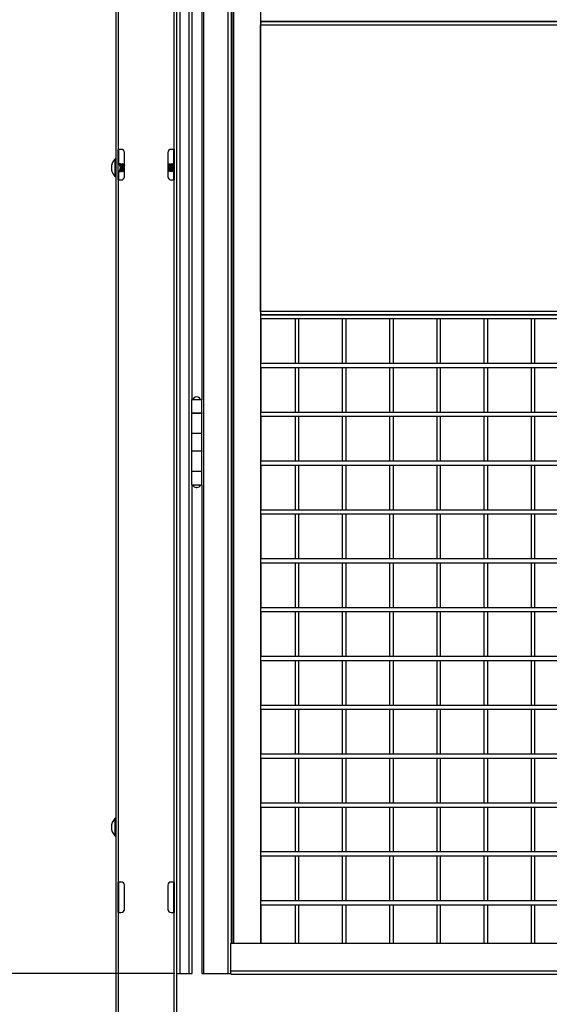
# Model space of a CAD drawing. Header units: inches. Extents: x 0.2 to 10.8, y 0.2 to 8.2.
# Tile 3 of 58: x 2.8 to 3.7, y 2.1 to 3.8. Entities that reach past the tile are written whole.
import ezdxf

# ---------------------------------------------------------------- set-up
doc = ezdxf.new("R2010")
doc.units = ezdxf.units.IN
doc.header["$MEASUREMENT"] = 0
doc.layers.add('DIMENSIONS', color=140, linetype='Continuous', lineweight=25)
doc.styles.add('SLDTEXTSTYLE0', font='TXT', dxfattribs={"width": 0.7})
doc.dimstyles.new('SLDDIMSTYLE2', dxfattribs={"dimtxt": 0.084961, "dimasz": 0.13, "dimexe": 0, "dimexo": 0.0625, "dimgap": 0.02124, "dimtad": 0, "dimtih": 1, "dimtoh": 1, "dimlfac": 24, "dimrnd": 1e-09, "dimzin": 4, "dimdsep": 46, "dimtxsty": 'SLDTEXTSTYLE0', "dimsah": 1, "dimcen": 0.09, "dimadec": 0, "dimazin": 1, "dimtfac": 1, "dimtofl": 0, "dimtmove": 0, "dimatfit": 3, "dimfxl": 0, "dimfrac": 2, "dimtolj": 1, "dimtzin": 12, "dimarcsym": 0})

# ---------------------------------------------------------------- blocks, each defined once
blk = doc.blocks.new('_D_3')
at = {"layer": 'DIMENSIONS'}
for p, q in [((3.0752, 5.3958), (2.2323, 5.3958)), ((2.3573, 5.3958), (2.3573, 3.9089)), ((2.1604, 3.7549), (2.1318, 3.7549)), ((2.1318, 3.7549), (2.1318, 3.6199)), ((2.5542, 3.7549), (2.5827, 3.7549)), ((2.5827, 3.7549), (2.5827, 3.6199)), ((2.1318, 3.6199), (2.1604, 3.6199)), ((2.5827, 3.6199), (2.5542, 3.6199)), ((2.3573, 2.1458), (2.3573, 3.6008)), ((3.0752, 2.1458), (2.2323, 2.1458))]:
    blk.add_line(p, q, dxfattribs=at)
for points in [[(2.3573, 5.3958), (2.3373, 5.2658), (2.3773, 5.2658)], [(2.3573, 2.1458), (2.3773, 2.2758), (2.3373, 2.2758)]]:
    blk.add_solid(points, dxfattribs=at)
at = {"layer": 'DIMENSIONS', "char_height": 0.08333, "attachment_point": 1, "style": 'SLDTEXTSTYLE0'}
for s, insert in [('78.00', (2.1957, 3.8813)), ('1981.2', (2.1604, 3.7273))]:
    blk.add_mtext(s, dxfattribs=dict(at, insert=insert))
blk = doc.blocks.new('_D_4')
at = {"layer": 'DIMENSIONS'}
for p, q in [((2.9246, 5.8958), (1.7548, 5.8958)), ((1.8798, 5.8958), (1.8798, 4.3024)), ((1.6829, 4.1484), (1.6544, 4.1484)), ((1.6544, 4.1484), (1.6544, 4.0134)), ((2.0767, 4.1484), (2.1052, 4.1484)), ((2.1052, 4.1484), (2.1052, 4.0134)), ((1.6544, 4.0134), (1.6829, 4.0134)), ((2.1052, 4.0134), (2.0767, 4.0134)), ((1.8798, 1.9166), (1.8798, 3.9943)), ((2.8204, 1.9166), (1.7548, 1.9166))]:
    blk.add_line(p, q, dxfattribs=at)
for points in [[(1.8798, 5.8958), (1.8598, 5.7658), (1.8998, 5.7658)], [(1.8798, 1.9166), (1.8998, 2.0466), (1.8598, 2.0466)]]:
    blk.add_solid(points, dxfattribs=at)
at = {"layer": 'DIMENSIONS', "char_height": 0.08333, "attachment_point": 1, "style": 'SLDTEXTSTYLE0'}
for s, insert in [('95.50', (1.7182, 4.2748)), ('2425.7', (1.6829, 4.1208))]:
    blk.add_mtext(s, dxfattribs=dict(at, insert=insert))

msp = doc.modelspace()

# ---------------------------------------------------------------- linework, layer by layer
for p, q in [((2.97458, 5.89578), (2.97458, 1.93224)), ((3.07875, 1.93224), (3.07875, 5.49973)), ((3.08427, 2.14578), (3.08427, 5.39578)), ((3.09927, 5.39578), (3.09927, 2.14578)), ((3.12516, 2.14578), (3.12516, 5.39578)), ((3.16561, 5.39578), (3.16561, 2.14578)), ((3.17186, 2.19707), (3.17186, 5.3437)), ((3.1724, 5.3437), (3.1724, 2.19707)), ((3.17596, 2.19707), (3.17596, 5.3437)), ((3.22163, 5.3437), (3.22163, 2.19707)), ((2.97958, 3.55203), (2.97958, 4.74995)), ((3.07375, 4.74995), (3.07375, 3.55203)), ((3.10479, 3.53641), (3.10479, 4.06297)), ((3.12138, 4.06297), (3.12138, 3.12547)), ((3.22163, 3.27551), (3.22163, 3.76447)), ((3.22163, 3.76447), (4.39885, 3.76447)), ((3.2224, 3.77001), (3.2224, 3.76938)), ((3.2224, 3.76999), (4.39885, 3.76999)), ((4.39885, 3.76999), (3.22306, 3.76999)), ((2.97875, 3.55203), (2.97958, 3.55203)), ((2.97875, 3.49995), (2.97875, 3.55203)), ((2.98416, 3.55203), (2.97958, 3.55203)), ((2.97958, 3.55203), (2.97958, 3.52745)), ((2.98958, 3.50536), (2.98958, 3.54661)), ((3.06375, 3.54661), (3.06375, 3.50536)), ((3.07375, 3.55203), (3.06916, 3.55203)), ((3.07375, 3.55203), (3.07458, 3.55203)), ((3.07375, 3.52725), (3.07375, 3.55203)), ((3.07458, 3.55203), (3.07458, 3.49995)), ((2.97333, 3.53554), (2.97333, 3.50602)), ((3.10479, 3.50516), (3.10479, 3.53641)), ((2.97875, 3.52745), (2.97988, 3.52745)), ((2.97988, 3.51411), (2.97875, 3.51411)), ((2.97958, 3.51411), (2.97958, 3.49995)), ((2.98237, 3.5227), (2.98237, 3.52745)), ((2.98237, 3.51411), (2.98237, 3.51886)), ((2.9834, 3.52729), (2.9834, 3.51427)), ((2.9834, 3.51427), (2.98405, 3.51538)), ((2.98384, 3.52729), (2.98355, 3.52729)), ((2.98471, 3.51427), (2.985, 3.51427)), ((2.985, 3.52579), (2.98473, 3.52579)), ((2.98616, 3.52729), (2.98587, 3.52729)), ((2.98587, 3.51577), (2.98613, 3.51577)), ((2.98702, 3.51427), (2.98731, 3.51427)), ((2.98731, 3.52579), (2.98704, 3.52579)), ((2.98847, 3.52729), (2.98818, 3.52729)), ((2.98818, 3.51577), (2.98845, 3.51577)), ((2.98934, 3.51427), (2.98958, 3.51427)), ((2.98958, 3.52579), (2.98936, 3.52579)), ((3.06486, 3.52729), (3.06457, 3.52729)), ((3.06457, 3.51577), (3.06484, 3.51577)), ((3.06573, 3.51427), (3.06602, 3.51427)), ((3.06602, 3.52579), (3.06575, 3.52579)), ((3.06717, 3.52729), (3.06688, 3.52729)), ((3.06688, 3.51577), (3.06715, 3.51577)), ((3.06804, 3.51427), (3.06833, 3.51427)), ((3.06833, 3.52579), (3.06806, 3.52579)), ((3.06949, 3.52729), (3.0692, 3.52729)), ((3.0692, 3.51577), (3.06947, 3.51577)), ((3.07036, 3.51427), (3.07065, 3.51427)), ((3.07065, 3.52579), (3.07038, 3.52579)), ((3.0718, 3.52729), (3.07151, 3.52729)), ((3.07151, 3.51577), (3.07178, 3.51577)), ((3.07267, 3.51427), (3.07296, 3.51427)), ((3.07296, 3.52579), (3.07269, 3.52579)), ((3.07375, 3.49995), (3.07375, 3.5156)), ((3.07412, 3.52729), (3.07383, 3.52729)), ((3.07383, 3.51577), (3.0741, 3.51577)), ((3.07458, 3.52652), (3.07415, 3.52726)), ((2.97958, 3.49995), (2.97875, 3.49995)), ((2.97958, 2.30203), (2.97958, 3.49995)), ((2.97958, 3.49995), (2.98416, 3.49995)), ((3.06916, 3.49995), (3.07375, 3.49995)), ((3.07375, 3.49995), (3.07375, 2.30203)), ((3.07458, 3.49995), (3.07375, 3.49995)), ((3.10479, 3.12547), (3.10479, 3.50516)), ((4.39885, 3.27551), (3.22163, 3.27551)), ((3.2224, 3.2706), (3.2224, 3.26997)), ((4.39885, 3.26999), (3.2224, 3.26999)), ((3.2224, 3.26334), (3.2224, 3.18664)), ((3.2224, 3.26332), (4.39885, 3.26332)), ((3.22306, 3.26999), (4.39885, 3.26999)), ((3.28055, 3.26332), (3.28055, 3.18666)), ((3.28722, 3.18666), (3.28722, 3.26332)), ((3.36104, 3.26332), (3.36104, 3.18666)), ((3.36771, 3.18666), (3.36771, 3.26332)), ((3.44154, 3.26332), (3.44154, 3.18666)), ((3.4482, 3.18666), (3.4482, 3.26332)), ((3.52203, 3.26332), (3.52203, 3.18666)), ((3.5287, 3.18666), (3.5287, 3.26332)), ((3.60252, 3.26332), (3.60252, 3.18666)), ((3.60919, 3.18666), (3.60919, 3.26332)), ((3.68302, 3.26332), (3.68302, 3.18666)), ((3.68968, 3.18666), (3.68968, 3.26332)), ((4.39885, 3.18666), (3.2224, 3.18666)), ((3.2224, 3.18001), (3.2224, 3.10331)), ((3.2224, 3.17999), (4.39885, 3.17999)), ((3.28055, 3.17999), (3.28055, 3.10332)), ((3.28722, 3.10332), (3.28722, 3.17999)), ((3.36104, 3.17999), (3.36104, 3.10332)), ((3.36771, 3.10332), (3.36771, 3.17999)), ((3.44154, 3.17999), (3.44154, 3.10332)), ((3.4482, 3.10332), (3.4482, 3.17999)), ((3.52203, 3.17999), (3.52203, 3.10332)), ((3.5287, 3.10332), (3.5287, 3.17999)), ((3.60252, 3.17999), (3.60252, 3.10332)), ((3.60919, 3.10332), (3.60919, 3.17999)), ((3.68302, 3.17999), (3.68302, 3.10332)), ((3.68968, 3.10332), (3.68968, 3.17999)), ((3.10364, 3.12547), (3.10364, 3.10255)), ((3.10364, 3.12547), (3.12156, 3.12547)), ((3.12156, 3.10255), (3.12156, 3.12547)), ((3.10364, 3.10255), (3.12156, 3.10255)), ((3.10364, 3.10151), (3.10364, 3.06714)), ((3.12156, 3.10151), (3.10364, 3.10151)), ((3.10479, 3.10151), (3.10479, 3.10255)), ((3.10651, 3.10255), (3.10651, 3.10151)), ((3.1074, 3.10255), (3.1074, 3.10151)), ((3.1178, 3.10151), (3.1178, 3.10255)), ((3.11887, 3.10151), (3.11887, 3.10255)), ((3.12138, 3.10255), (3.12138, 3.10151)), ((3.12156, 3.06714), (3.12156, 3.10151)), ((4.39885, 3.10332), (3.2224, 3.10332)), ((3.2224, 3.09667), (3.2224, 3.01997)), ((3.2224, 3.09666), (4.39885, 3.09666)), ((3.28055, 3.09666), (3.28055, 3.01999)), ((3.28722, 3.01999), (3.28722, 3.09666)), ((3.36104, 3.09666), (3.36104, 3.01999)), ((3.36771, 3.01999), (3.36771, 3.09666)), ((3.44154, 3.09666), (3.44154, 3.01999)), ((3.4482, 3.01999), (3.4482, 3.09666)), ((3.52203, 3.09666), (3.52203, 3.01999)), ((3.5287, 3.01999), (3.5287, 3.09666)), ((3.60252, 3.09666), (3.60252, 3.01999)), ((3.60919, 3.01999), (3.60919, 3.09666)), ((3.68302, 3.09666), (3.68302, 3.01999)), ((3.68968, 3.01999), (3.68968, 3.09666)), ((3.10364, 3.06714), (3.10364, 3.03797)), ((3.12156, 3.06714), (3.10364, 3.06714)), ((3.12156, 3.03797), (3.12156, 3.06714)), ((3.10364, 3.03797), (3.12156, 3.03797)), ((3.10364, 3.03693), (3.10364, 3.00255)), ((3.12156, 3.03693), (3.10364, 3.03693)), ((3.10479, 3.03693), (3.10479, 3.03797)), ((3.10651, 3.03797), (3.10651, 3.03693)), ((3.1074, 3.03797), (3.1074, 3.03693)), ((3.1178, 3.03693), (3.1178, 3.03797)), ((3.11887, 3.03693), (3.11887, 3.03797)), ((3.12138, 3.03797), (3.12138, 3.03693)), ((3.12156, 3.00255), (3.12156, 3.03693)), ((4.39885, 3.01999), (3.2224, 3.01999)), ((3.2224, 3.01334), (3.2224, 2.93664)), ((3.2224, 3.01332), (4.39885, 3.01332)), ((3.28055, 3.01332), (3.28055, 2.93666)), ((3.28722, 2.93666), (3.28722, 3.01332)), ((3.36104, 3.01332), (3.36104, 2.93666)), ((3.36771, 2.93666), (3.36771, 3.01332)), ((3.44154, 3.01332), (3.44154, 2.93666)), ((3.4482, 2.93666), (3.4482, 3.01332)), ((3.52203, 3.01332), (3.52203, 2.93666)), ((3.5287, 2.93666), (3.5287, 3.01332)), ((3.60252, 3.01332), (3.60252, 2.93666)), ((3.60919, 2.93666), (3.60919, 3.01332)), ((3.68302, 3.01332), (3.68302, 2.93666)), ((3.68968, 2.93666), (3.68968, 3.01332)), ((3.10364, 3.00255), (3.10364, 2.97964)), ((3.12156, 3.00255), (3.10364, 3.00255)), ((3.12156, 2.97964), (3.12156, 3.00255)), ((3.10364, 2.97964), (3.12156, 2.97964)), ((3.10479, 2.41141), (3.10479, 2.97964)), ((3.1062, 2.97911), (3.10479, 2.97911)), ((3.11911, 2.97939), (3.10609, 2.97939)), ((3.10651, 2.97964), (3.10651, 2.97939)), ((3.1074, 2.97964), (3.1074, 2.97939)), ((3.1178, 2.97939), (3.1178, 2.97964)), ((3.12138, 2.97964), (3.12138, 2.14578)), ((4.39885, 2.93666), (3.2224, 2.93666)), ((3.2224, 2.93001), (3.2224, 2.85331)), ((3.2224, 2.92999), (4.39885, 2.92999)), ((3.28055, 2.92999), (3.28055, 2.85332)), ((3.28722, 2.85332), (3.28722, 2.92999)), ((3.36104, 2.92999), (3.36104, 2.85332)), ((3.36771, 2.85332), (3.36771, 2.92999)), ((3.44154, 2.92999), (3.44154, 2.85332)), ((3.4482, 2.85332), (3.4482, 2.92999)), ((3.52203, 2.92999), (3.52203, 2.85332)), ((3.5287, 2.85332), (3.5287, 2.92999)), ((3.60252, 2.92999), (3.60252, 2.85332)), ((3.60919, 2.85332), (3.60919, 2.92999)), ((3.68302, 2.92999), (3.68302, 2.85332)), ((3.68968, 2.85332), (3.68968, 2.92999)), ((4.39885, 2.85332), (3.2224, 2.85332)), ((3.2224, 2.84667), (3.2224, 2.76997)), ((3.2224, 2.84666), (4.39885, 2.84666)), ((3.28055, 2.84666), (3.28055, 2.76999)), ((3.28722, 2.76999), (3.28722, 2.84666)), ((3.36104, 2.84666), (3.36104, 2.76999)), ((3.36771, 2.76999), (3.36771, 2.84666)), ((3.44154, 2.84666), (3.44154, 2.76999)), ((3.4482, 2.76999), (3.4482, 2.84666)), ((3.52203, 2.84666), (3.52203, 2.76999)), ((3.5287, 2.76999), (3.5287, 2.84666)), ((3.60252, 2.84666), (3.60252, 2.76999)), ((3.60919, 2.76999), (3.60919, 2.84666)), ((3.68302, 2.84666), (3.68302, 2.76999)), ((3.68968, 2.76999), (3.68968, 2.84666)), ((4.39885, 2.76999), (3.2224, 2.76999)), ((3.2224, 2.76334), (3.2224, 2.68664)), ((3.2224, 2.76332), (4.39885, 2.76332)), ((3.28055, 2.76332), (3.28055, 2.68666)), ((3.28722, 2.68666), (3.28722, 2.76332)), ((3.36104, 2.76332), (3.36104, 2.68666)), ((3.36771, 2.68666), (3.36771, 2.76332)), ((3.44154, 2.76332), (3.44154, 2.68666)), ((3.4482, 2.68666), (3.4482, 2.76332)), ((3.52203, 2.76332), (3.52203, 2.68666)), ((3.5287, 2.68666), (3.5287, 2.76332)), ((3.60252, 2.76332), (3.60252, 2.68666)), ((3.60919, 2.68666), (3.60919, 2.76332)), ((3.68302, 2.76332), (3.68302, 2.68666)), ((3.68968, 2.68666), (3.68968, 2.76332)), ((4.39885, 2.68666), (3.2224, 2.68666)), ((3.2224, 2.68001), (3.2224, 2.60331)), ((3.2224, 2.67999), (4.39885, 2.67999)), ((3.28055, 2.67999), (3.28055, 2.60332)), ((3.28722, 2.60332), (3.28722, 2.67999)), ((3.36104, 2.67999), (3.36104, 2.60332)), ((3.36771, 2.60332), (3.36771, 2.67999)), ((3.44154, 2.67999), (3.44154, 2.60332)), ((3.4482, 2.60332), (3.4482, 2.67999)), ((3.52203, 2.67999), (3.52203, 2.60332)), ((3.5287, 2.60332), (3.5287, 2.67999)), ((3.60252, 2.67999), (3.60252, 2.60332)), ((3.60919, 2.60332), (3.60919, 2.67999)), ((3.68302, 2.67999), (3.68302, 2.60332)), ((3.68968, 2.60332), (3.68968, 2.67999)), ((4.39885, 2.60332), (3.2224, 2.60332)), ((3.2224, 2.59667), (3.2224, 2.51997)), ((3.2224, 2.59666), (4.39885, 2.59666)), ((3.28055, 2.59666), (3.28055, 2.51999)), ((3.28722, 2.51999), (3.28722, 2.59666)), ((3.36104, 2.59666), (3.36104, 2.51999)), ((3.36771, 2.51999), (3.36771, 2.59666)), ((3.44154, 2.59666), (3.44154, 2.51999)), ((3.4482, 2.51999), (3.4482, 2.59666)), ((3.52203, 2.59666), (3.52203, 2.51999)), ((3.5287, 2.51999), (3.5287, 2.59666)), ((3.60252, 2.59666), (3.60252, 2.51999)), ((3.60919, 2.51999), (3.60919, 2.59666)), ((3.68302, 2.59666), (3.68302, 2.51999)), ((3.68968, 2.51999), (3.68968, 2.59666)), ((4.39885, 2.51999), (3.2224, 2.51999)), ((3.2224, 2.51334), (3.2224, 2.43664)), ((3.2224, 2.51332), (4.39885, 2.51332)), ((3.28055, 2.51332), (3.28055, 2.43666)), ((3.28722, 2.43666), (3.28722, 2.51332)), ((3.36104, 2.51332), (3.36104, 2.43666)), ((3.36771, 2.43666), (3.36771, 2.51332)), ((3.44154, 2.51332), (3.44154, 2.43666)), ((3.4482, 2.43666), (3.4482, 2.51332)), ((3.52203, 2.51332), (3.52203, 2.43666)), ((3.5287, 2.43666), (3.5287, 2.51332)), ((3.60252, 2.51332), (3.60252, 2.43666)), ((3.60919, 2.43666), (3.60919, 2.51332)), ((3.68302, 2.51332), (3.68302, 2.43666)), ((3.68968, 2.43666), (3.68968, 2.51332)), ((4.39885, 2.43666), (3.2224, 2.43666)), ((3.2224, 2.43001), (3.2224, 2.35331)), ((3.2224, 2.42999), (4.39885, 2.42999)), ((3.28055, 2.42999), (3.28055, 2.35332)), ((3.28722, 2.35332), (3.28722, 2.42999)), ((3.36104, 2.42999), (3.36104, 2.35332)), ((3.36771, 2.35332), (3.36771, 2.42999)), ((3.44154, 2.42999), (3.44154, 2.35332)), ((3.4482, 2.35332), (3.4482, 2.42999)), ((3.52203, 2.42999), (3.52203, 2.35332)), ((3.5287, 2.35332), (3.5287, 2.42999)), ((3.60252, 2.42999), (3.60252, 2.35332)), ((3.60919, 2.35332), (3.60919, 2.42999)), ((3.68302, 2.42999), (3.68302, 2.35332)), ((3.68968, 2.35332), (3.68968, 2.42999)), ((2.97333, 2.41054), (2.97333, 2.38102)), ((3.10479, 2.38016), (3.10479, 2.41141)), ((3.10479, 2.14578), (3.10479, 2.38016)), ((4.39885, 2.35332), (3.2224, 2.35332)), ((3.2224, 2.34667), (3.2224, 2.26997)), ((3.2224, 2.34666), (4.39885, 2.34666)), ((3.28055, 2.34666), (3.28055, 2.26999)), ((3.28722, 2.26999), (3.28722, 2.34666)), ((3.36104, 2.34666), (3.36104, 2.26999)), ((3.36771, 2.26999), (3.36771, 2.34666)), ((3.44154, 2.34666), (3.44154, 2.26999)), ((3.4482, 2.26999), (3.4482, 2.34666)), ((3.52203, 2.34666), (3.52203, 2.26999)), ((3.5287, 2.26999), (3.5287, 2.34666)), ((3.60252, 2.34666), (3.60252, 2.26999)), ((3.60919, 2.26999), (3.60919, 2.34666)), ((3.68302, 2.34666), (3.68302, 2.26999)), ((3.68968, 2.26999), (3.68968, 2.34666)), ((2.97875, 2.24995), (2.97875, 2.30203)), ((2.97875, 2.30203), (2.97958, 2.30203)), ((2.98416, 2.30203), (2.97958, 2.30203)), ((2.97958, 2.30203), (2.97958, 2.24995)), ((3.07375, 2.30203), (3.06916, 2.30203)), ((3.07375, 2.30203), (3.07458, 2.30203)), ((3.07375, 2.24995), (3.07375, 2.30203)), ((3.07458, 2.30203), (3.07458, 2.24995)), ((2.98958, 2.25536), (2.98958, 2.29661)), ((3.06375, 2.29661), (3.06375, 2.25536)), ((4.39885, 2.26999), (3.2224, 2.26999)), ((3.2224, 2.26334), (3.2224, 2.19707)), ((3.2224, 2.26332), (4.39885, 2.26332)), ((3.28055, 2.26332), (3.28055, 2.19707)), ((3.28722, 2.19707), (3.28722, 2.26332)), ((3.36104, 2.26332), (3.36104, 2.19707)), ((3.36771, 2.19707), (3.36771, 2.26332)), ((3.44154, 2.26332), (3.44154, 2.19707)), ((3.4482, 2.19707), (3.4482, 2.26332)), ((3.52203, 2.26332), (3.52203, 2.19707)), ((3.5287, 2.19707), (3.5287, 2.26332)), ((3.60252, 2.26332), (3.60252, 2.19707)), ((3.60919, 2.19707), (3.60919, 2.26332)), ((3.68302, 2.26332), (3.68302, 2.19707)), ((3.68968, 2.19707), (3.68968, 2.26332)), ((2.97958, 2.24995), (2.97875, 2.24995)), ((2.97958, 1.93224), (2.97958, 2.24995)), ((2.97958, 2.24995), (2.98416, 2.24995)), ((3.06916, 2.24995), (3.07375, 2.24995)), ((3.07375, 2.24995), (3.07375, 1.93224)), ((3.07458, 2.24995), (3.07375, 2.24995)), ((3.17054, 2.19707), (3.17054, 2.14979)), ((4.44838, 2.19707), (3.17054, 2.19707)), ((3.07875, 2.14578), (3.08427, 2.14578)), ((3.08427, 2.14578), (3.09927, 2.14578)), ((3.09927, 2.14578), (3.10479, 2.14578)), ((3.12138, 2.14578), (3.12516, 2.14578)), ((3.12516, 2.14578), (3.16561, 2.14578)), ((3.16561, 2.14578), (3.1711, 2.14578)), ((4.44838, 2.14979), (3.17054, 2.14979)), ((3.17179, 2.14499), (4.44962, 2.14499))]:
    msp.add_line(p, q)
at = {"flags": 128}
for points in [[(3.22306, 3.76999), (3.22278, 3.76988), (3.22251, 3.76957), (3.22226, 3.76906), (3.22205, 3.76837), (3.22187, 3.76754), (3.22174, 3.76658), (3.22166, 3.76555), (3.22163, 3.76447)], [(3.22163, 3.27551), (3.22166, 3.27443), (3.22174, 3.2734), (3.22187, 3.27244), (3.22205, 3.27161), (3.22226, 3.27092), (3.22251, 3.27041), (3.22278, 3.2701), (3.22306, 3.26999)]]:
    msp.add_lwpolyline(points, dxfattribs=at)
for centre, radius, start, end in [((2.98416, 3.54661), 0.00542, 0, 90), ((3.06916, 3.54661), 0.00542, 90, 180), ((2.98821, 3.52078), 0.02096, 135.23467, 224.76533), ((2.97385, 3.53503), 0.000733, 0, 135.23467), ((2.9834, 3.52875), 0.00146, 243.302, 270), ((2.9834, 3.51281), 0.00146, 90, 116.66722), ((2.97385, 3.50654), 0.000733, 224.76533, 0), ((2.98416, 3.50536), 0.00542, 270, 0), ((3.06916, 3.50536), 0.00542, 180, 270), ((3.11208, 3.12325), 0.00639, 90, 159.64898), ((3.11312, 3.12325), 0.00639, 20.35102, 90), ((3.11208, 2.98161), 0.00639, 200.35102, 270), ((3.11312, 2.98161), 0.00639, 270, 339.64898), ((2.98821, 2.39578), 0.02096, 135.23467, 224.76533), ((2.97385, 2.41003), 0.000733, 0, 135.23467), ((2.97385, 2.38154), 0.000733, 224.76533, 0), ((2.98416, 2.29661), 0.00542, 0, 90), ((3.06916, 2.29661), 0.00542, 90, 180), ((2.98416, 2.25536), 0.00542, 270, 0), ((3.06916, 2.25536), 0.00542, 180, 270), ((3.17611, 2.14867), 0.00568, 168.63095, 220.39069)]:
    msp.add_arc(centre, radius, start, end)
for points, knots in [([(2.97988, 3.52745), (2.9804, 3.52671), (2.98089, 3.52596), (2.98176, 3.5244), (2.98213, 3.52358), (2.98237, 3.5227)], [0, 0, 0, 0, 0.5, 0.5, 1, 1, 1, 1]), ([(2.98237, 3.52745), (2.98213, 3.52745), (2.98176, 3.52745), (2.9809, 3.52745), (2.9804, 3.52745), (2.97988, 3.52745)], [0, 0, 0, 0, 0.5, 0.5, 1, 1, 1, 1]), ([(2.98237, 3.51886), (2.98213, 3.51799), (2.98176, 3.51718), (2.9809, 3.51561), (2.9804, 3.51485), (2.97988, 3.51411)], [0, 0, 0, 0, 0.5, 0.5, 1, 1, 1, 1]), ([(2.97988, 3.51411), (2.9804, 3.51411), (2.98089, 3.51411), (2.98176, 3.51411), (2.98213, 3.51411), (2.98237, 3.51411)], [0, 0, 0, 0, 0.5, 0.5, 1, 1, 1, 1]), ([(2.98237, 3.51886), (2.98246, 3.51918), (2.98255, 3.51949), (2.9827, 3.52012), (2.98275, 3.52045), (2.98275, 3.52111), (2.9827, 3.52143), (2.98255, 3.52207), (2.98246, 3.52239), (2.98237, 3.5227)], [0, 0, 0, 0, 0.25, 0.25, 0.5, 0.5, 0.75, 0.75, 1, 1, 1, 1]), ([(2.98237, 3.51411), (2.98246, 3.51411), (2.98255, 3.51411), (2.9827, 3.51411), (2.98275, 3.51411), (2.98275, 3.51411)], [0, 0, 0, 0, 0.5, 0.5, 1, 1, 1, 1]), ([(2.98348, 3.52717), (2.9835, 3.52706), (2.98354, 3.52686), (2.9836, 3.52571), (2.98366, 3.52407), (2.98372, 3.52209), (2.98379, 3.52004), (2.98385, 3.51814), (2.98391, 3.51662), (2.98398, 3.51564), (2.98402, 3.5155), (2.98404, 3.51544)], [0, 0, 0, 0, 0.1172679, 0.2345184, 0.3517182, 0.4690999, 0.5807489, 0.6916452, 0.8027011, 0.9083799, 1, 1, 1, 1]), ([(2.98471, 3.51427), (2.98467, 3.51427), (2.98462, 3.51443), (2.98452, 3.51509), (2.98446, 3.51559), (2.98439, 3.5165), (2.98437, 3.51683), (2.98433, 3.51735), (2.98432, 3.51752), (2.9843, 3.51789), (2.98429, 3.51807), (2.98423, 3.51904), (2.98418, 3.51991), (2.98408, 3.52165), (2.98403, 3.52252), (2.98397, 3.52349), (2.98396, 3.52368), (2.98394, 3.52404), (2.98393, 3.52421), (2.98389, 3.52473), (2.98387, 3.52506), (2.9838, 3.52597), (2.98374, 3.52647), (2.98364, 3.52713), (2.98359, 3.52729), (2.98355, 3.52729)], [0, 0, 0, 0, 0.125, 0.125, 0.25, 0.25, 0.3125, 0.3125, 0.34375, 0.34375, 0.375, 0.375, 0.5, 0.5, 0.625, 0.625, 0.65625, 0.65625, 0.6875, 0.6875, 0.75, 0.75, 0.875, 0.875, 1, 1, 1, 1]), ([(2.98503, 3.5143), (2.98502, 3.51429), (2.98497, 3.51422), (2.98488, 3.51452), (2.98475, 3.51556), (2.98463, 3.51722), (2.98451, 3.51928), (2.98438, 3.5215), (2.98425, 3.52365), (2.98414, 3.52547), (2.984, 3.52676), (2.9839, 3.52725), (2.98385, 3.52728), (2.98384, 3.52729)], [0, 0, 0, 0, 0.02865056, 0.13017417, 0.23459169, 0.33907859, 0.44351533, 0.54793979, 0.65242477, 0.75687162, 0.86129713, 0.965779, 1, 1, 1, 1]), ([(2.98475, 3.52575), (2.9846, 3.526), (2.98431, 3.52651), (2.98402, 3.52701), (2.98387, 3.52726)], [0, 0, 0, 0, 0.4997421, 1, 1, 1, 1]), ([(2.98402, 3.51543), (2.98409, 3.5153), (2.98431, 3.51493), (2.98453, 3.51455), (2.98468, 3.5143)], [0, 0, 0, 0, 0.32876785, 1, 1, 1, 1]), ([(2.98471, 3.52575), (2.98473, 3.52575), (2.98478, 3.52575), (2.98488, 3.52529), (2.98499, 3.52446), (2.98509, 3.52333), (2.98519, 3.522), (2.9853, 3.52056), (2.98541, 3.51914), (2.98551, 3.51787), (2.98561, 3.51681), (2.98573, 3.51609), (2.98582, 3.51573), (2.98588, 3.51581), (2.98591, 3.51584)], [0, 0, 0, 0, 0.05735649, 0.14573764, 0.23474827, 0.32074297, 0.40666646, 0.49565767, 0.5840762, 0.66901976, 0.75630108, 0.84551708, 0.93297302, 1, 1, 1, 1]), ([(2.98583, 3.52726), (2.98569, 3.52701), (2.98539, 3.52651), (2.9851, 3.526), (2.98496, 3.52575)], [0, 0, 0, 0, 0.5002529, 1, 1, 1, 1]), ([(2.985, 3.52572), (2.98502, 3.52573), (2.98508, 3.52576), (2.98519, 3.52519), (2.98532, 3.52411), (2.98543, 3.52263), (2.98556, 3.52095), (2.9857, 3.51925), (2.98581, 3.51771), (2.98594, 3.51656), (2.98604, 3.51592), (2.9861, 3.51589), (2.98611, 3.51588)], [0, 0, 0, 0, 0.0616533, 0.173544, 0.2855165, 0.3974939, 0.5093849, 0.6213454, 0.7333324, 0.8452247, 0.9571712, 1, 1, 1, 1]), ([(2.98503, 3.5143), (2.98518, 3.51455), (2.98547, 3.51506), (2.98576, 3.51556), (2.98591, 3.51581)], [0, 0, 0, 0, 0.5002604, 1, 1, 1, 1]), ([(2.98699, 3.51437), (2.98696, 3.51443), (2.98689, 3.51456), (2.98677, 3.51558), (2.98665, 3.51721), (2.98654, 3.51928), (2.9864, 3.5215), (2.98628, 3.52365), (2.98616, 3.52547), (2.98603, 3.52677), (2.98593, 3.52722), (2.98587, 3.52733), (2.98584, 3.52723), (2.98583, 3.52719)], [0, 0, 0, 0, 0.0734178, 0.1809193, 0.2884923, 0.3960137, 0.5035224, 0.6110934, 0.7186251, 0.8261349, 0.9337027, 0.9689345, 1, 1, 1, 1]), ([(2.98611, 3.51581), (2.98626, 3.51556), (2.98655, 3.51506), (2.98684, 3.51455), (2.98699, 3.5143)], [0, 0, 0, 0, 0.499745, 1, 1, 1, 1]), ([(2.98735, 3.51431), (2.98733, 3.51429), (2.98729, 3.51422), (2.9872, 3.51452), (2.98706, 3.51556), (2.98694, 3.51722), (2.98682, 3.51928), (2.98669, 3.5215), (2.98657, 3.52365), (2.98645, 3.52547), (2.98632, 3.52676), (2.98622, 3.52725), (2.98617, 3.52728), (2.98616, 3.52729)], [0, 0, 0, 0, 0.0296891, 0.1311041, 0.23541, 0.3397852, 0.4441103, 0.5484231, 0.6527964, 0.7571316, 0.8614454, 0.9658156, 1, 1, 1, 1]), ([(2.98707, 3.52575), (2.98692, 3.526), (2.98663, 3.52651), (2.98633, 3.52701), (2.98619, 3.52726)], [0, 0, 0, 0, 0.499735, 1, 1, 1, 1]), ([(2.98707, 3.52567), (2.98708, 3.52566), (2.98714, 3.52563), (2.98727, 3.52485), (2.9874, 3.52344), (2.98754, 3.52162), (2.98769, 3.51969), (2.98782, 3.51791), (2.98796, 3.51656), (2.98809, 3.51582), (2.98816, 3.51585), (2.98818, 3.51586)], [0, 0, 0, 0, 0.04656868, 0.17459729, 0.29962129, 0.42380722, 0.55196275, 0.67535531, 0.80128791, 0.92901573, 1, 1, 1, 1]), ([(2.98815, 3.52726), (2.988, 3.52701), (2.98771, 3.52651), (2.98742, 3.526), (2.98727, 3.52575)], [0, 0, 0, 0, 0.500257, 1, 1, 1, 1]), ([(2.98727, 3.52569), (2.98728, 3.52573), (2.98734, 3.52589), (2.98743, 3.52559), (2.98756, 3.5248), (2.98769, 3.52352), (2.9878, 3.52194), (2.98794, 3.52022), (2.98806, 3.51857), (2.98817, 3.51716), (2.98831, 3.5162), (2.98841, 3.51575), (2.98846, 3.51582), (2.98847, 3.51584)], [0, 0, 0, 0, 0.03347852, 0.13716621, 0.24084506, 0.34463443, 0.44833979, 0.55202462, 0.65581089, 0.75953267, 0.86321928, 0.96700056, 1, 1, 1, 1]), ([(2.98735, 3.5143), (2.98749, 3.51455), (2.98778, 3.51506), (2.98808, 3.51556), (2.98822, 3.51581)], [0, 0, 0, 0, 0.5002529, 1, 1, 1, 1]), ([(2.9893, 3.51437), (2.98928, 3.51443), (2.98921, 3.51456), (2.98909, 3.51558), (2.98897, 3.51721), (2.98885, 3.51928), (2.98872, 3.5215), (2.98859, 3.52365), (2.98848, 3.52547), (2.98834, 3.52677), (2.98824, 3.52722), (2.98818, 3.52733), (2.98816, 3.52723), (2.98815, 3.52719)], [0, 0, 0, 0, 0.07338665, 0.18088472, 0.28845422, 0.39597208, 0.50347729, 0.61104481, 0.71857307, 0.82607937, 0.93364369, 0.96887429, 1, 1, 1, 1]), ([(2.98843, 3.51581), (2.98857, 3.51556), (2.98887, 3.51506), (2.98916, 3.51455), (2.98931, 3.5143)], [0, 0, 0, 0, 0.4997413, 1, 1, 1, 1]), ([(2.98958, 3.51441), (2.98956, 3.51446), (2.98949, 3.51459), (2.98938, 3.51558), (2.98926, 3.51721), (2.98914, 3.51928), (2.98901, 3.5215), (2.98888, 3.52365), (2.98877, 3.52547), (2.98863, 3.52676), (2.98853, 3.52725), (2.98848, 3.52728), (2.98847, 3.52729)], [0, 0, 0, 0, 0.0662446, 0.1783365, 0.2905028, 0.4026154, 0.5147147, 0.626879, 0.7390024, 0.8511029, 0.9632639, 1, 1, 1, 1]), ([(2.98938, 3.52575), (2.98923, 3.526), (2.98894, 3.52651), (2.98865, 3.52701), (2.9885, 3.52726)], [0, 0, 0, 0, 0.4997213, 1, 1, 1, 1]), ([(2.98934, 3.52575), (2.98934, 3.52576), (2.9894, 3.52587), (2.98948, 3.52553), (2.98955, 3.5249), (2.98958, 3.52468)], [0, 0, 0, 0, 0.0834574, 0.6638259, 1, 1, 1, 1]), ([(3.0637, 3.52578), (3.06374, 3.52573), (3.06382, 3.52564), (3.06395, 3.5248), (3.06407, 3.52354), (3.06419, 3.52196), (3.06432, 3.52024), (3.06445, 3.51859), (3.06456, 3.51718), (3.0647, 3.51621), (3.06479, 3.51575), (3.06485, 3.51582), (3.06486, 3.51584)], [0, 0, 0, 0, 0.1030266, 0.2106451, 0.3183769, 0.4260241, 0.5336481, 0.6413764, 0.7490404, 0.8566659, 0.9643888, 1, 1, 1, 1]), ([(3.06454, 3.52726), (3.06439, 3.52701), (3.06413, 3.52656), (3.06386, 3.5261), (3.06375, 3.5259)], [0, 0, 0, 0, 0.55626287, 1, 1, 1, 1]), ([(3.06375, 3.52384), (3.06376, 3.52375), (3.06381, 3.52328), (3.06389, 3.52206), (3.06402, 3.52038), (3.06415, 3.51871), (3.06426, 3.51728), (3.06439, 3.51627), (3.0645, 3.51577), (3.06455, 3.51582), (3.06457, 3.51584)], [0, 0, 0, 0, 0.0323714, 0.1800522, 0.3337923, 0.4854211, 0.6326605, 0.7861071, 0.9383602, 1, 1, 1, 1]), ([(3.06375, 3.51432), (3.06389, 3.51457), (3.06417, 3.51505), (3.06445, 3.51554), (3.06459, 3.51577)], [0, 0, 0, 0, 0.5046703, 1, 1, 1, 1]), ([(3.06573, 3.51427), (3.06569, 3.51434), (3.06561, 3.51448), (3.06548, 3.51557), (3.06535, 3.51722), (3.06524, 3.51928), (3.0651, 3.5215), (3.06498, 3.52365), (3.06487, 3.52547), (3.06473, 3.52677), (3.06463, 3.52721), (3.06457, 3.52733), (3.06455, 3.52723), (3.06454, 3.52719)], [0, 0, 0, 0, 0.1014535, 0.2057989, 0.3102136, 0.4145782, 0.5189305, 0.6233433, 0.727718, 0.8320714, 0.9364811, 0.9706785, 1, 1, 1, 1]), ([(3.06482, 3.51581), (3.06496, 3.51556), (3.06526, 3.51506), (3.06555, 3.51455), (3.06569, 3.5143)], [0, 0, 0, 0, 0.49972393, 1, 1, 1, 1]), ([(3.06605, 3.51431), (3.06604, 3.51429), (3.06599, 3.51422), (3.0659, 3.51452), (3.06577, 3.51556), (3.06564, 3.51722), (3.06553, 3.51928), (3.06539, 3.5215), (3.06527, 3.52365), (3.06516, 3.52547), (3.06502, 3.52676), (3.06492, 3.52725), (3.06487, 3.52728), (3.06486, 3.52729)], [0, 0, 0, 0, 0.0293488, 0.1307994, 0.2351419, 0.3395537, 0.4439153, 0.5482647, 0.6526746, 0.7570464, 0.8613968, 0.9658036, 1, 1, 1, 1]), ([(3.06577, 3.52575), (3.06562, 3.526), (3.06533, 3.52651), (3.06504, 3.52701), (3.06489, 3.52726)], [0, 0, 0, 0, 0.4997387, 1, 1, 1, 1]), ([(3.06573, 3.52574), (3.06574, 3.52575), (3.06579, 3.52583), (3.06588, 3.5254), (3.06602, 3.52446), (3.06613, 3.52307), (3.06625, 3.52144), (3.06639, 3.51972), (3.06651, 3.51813), (3.06663, 3.51683), (3.06676, 3.51601), (3.06686, 3.51568), (3.06691, 3.51583), (3.06693, 3.51588)], [0, 0, 0, 0, 0.0268631, 0.1307326, 0.2363091, 0.3378258, 0.4411825, 0.5468678, 0.6488716, 0.7516578, 0.857386, 0.9599938, 1, 1, 1, 1]), ([(3.06685, 3.52726), (3.06671, 3.52701), (3.06642, 3.52652), (3.06614, 3.52603), (3.066, 3.52579)], [0, 0, 0, 0, 0.5129287, 1, 1, 1, 1]), ([(3.06602, 3.52572), (3.06603, 3.52574), (3.06608, 3.5258), (3.06619, 3.52532), (3.06632, 3.52432), (3.06643, 3.52289), (3.06656, 3.52124), (3.06669, 3.51952), (3.06681, 3.51795), (3.06693, 3.51672), (3.06705, 3.51598), (3.06711, 3.51591), (3.06713, 3.51588)], [0, 0, 0, 0, 0.0425623, 0.15442, 0.2663364, 0.3782949, 0.4901541, 0.6020553, 0.7140197, 0.8258798, 0.937764, 1, 1, 1, 1]), ([(3.06605, 3.5143), (3.0662, 3.51455), (3.06648, 3.51504), (3.06677, 3.51554), (3.0669, 3.51577)], [0, 0, 0, 0, 0.5129884, 1, 1, 1, 1]), ([(3.06804, 3.51427), (3.068, 3.51434), (3.06793, 3.51448), (3.06779, 3.51557), (3.06767, 3.51722), (3.06755, 3.51928), (3.06742, 3.5215), (3.06729, 3.52365), (3.06718, 3.52547), (3.06705, 3.52677), (3.06695, 3.52721), (3.06689, 3.52733), (3.06686, 3.52723), (3.06685, 3.52719)], [0, 0, 0, 0, 0.1014439, 0.2057795, 0.3101844, 0.4145392, 0.5188817, 0.6232847, 0.7276496, 0.8319932, 0.936393, 0.9705872, 1, 1, 1, 1]), ([(3.06713, 3.51581), (3.06728, 3.51556), (3.06757, 3.51506), (3.06786, 3.51455), (3.06801, 3.5143)], [0, 0, 0, 0, 0.49973, 1, 1, 1, 1]), ([(3.06836, 3.5143), (3.06835, 3.51429), (3.0683, 3.51422), (3.06821, 3.51452), (3.06808, 3.51556), (3.06796, 3.51722), (3.06784, 3.51928), (3.06771, 3.5215), (3.06758, 3.52365), (3.06747, 3.52547), (3.06734, 3.52676), (3.06724, 3.52725), (3.06719, 3.52728), (3.06717, 3.52729)], [0, 0, 0, 0, 0.0290262, 0.1305105, 0.2348877, 0.3393342, 0.4437305, 0.5481146, 0.6525592, 0.7569656, 0.8613508, 0.9657922, 1, 1, 1, 1]), ([(3.06808, 3.52575), (3.06794, 3.526), (3.06764, 3.52651), (3.06735, 3.52701), (3.06721, 3.52726)], [0, 0, 0, 0, 0.4997123, 1, 1, 1, 1]), ([(3.06804, 3.52573), (3.06807, 3.52573), (3.06813, 3.52573), (3.06825, 3.5251), (3.06838, 3.52397), (3.06849, 3.52247), (3.06862, 3.52078), (3.06875, 3.51909), (3.06886, 3.5176), (3.06899, 3.51644), (3.06913, 3.51585), (3.0692, 3.51566), (3.06924, 3.51581), (3.06924, 3.51581)], [0, 0, 0, 0, 0.0667028, 0.1718801, 0.2764244, 0.3772193, 0.4821117, 0.5870042, 0.687799, 0.7923434, 0.8975206, 0.9984478, 1, 1, 1, 1]), ([(3.06917, 3.52726), (3.06902, 3.52701), (3.06874, 3.52652), (3.06845, 3.52603), (3.06831, 3.52579)], [0, 0, 0, 0, 0.5129427, 1, 1, 1, 1]), ([(3.06833, 3.52574), (3.06836, 3.52573), (3.06843, 3.52569), (3.06856, 3.52495), (3.06869, 3.52376), (3.0688, 3.52221), (3.06893, 3.52051), (3.06906, 3.51883), (3.06917, 3.51737), (3.0693, 3.51633), (3.06941, 3.51579), (3.06947, 3.51583), (3.06949, 3.51585)], [0, 0, 0, 0, 0.08730771, 0.19489259, 0.30257759, 0.4102105, 0.51779555, 0.62547399, 0.73312125, 0.84070568, 0.94837565, 1, 1, 1, 1]), ([(3.06836, 3.5143), (3.06851, 3.51455), (3.06879, 3.51504), (3.06908, 3.51554), (3.06922, 3.51577)], [0, 0, 0, 0, 0.5131496, 1, 1, 1, 1]), ([(3.07032, 3.51437), (3.07029, 3.51443), (3.07023, 3.51456), (3.07011, 3.51558), (3.06998, 3.51721), (3.06987, 3.51928), (3.06973, 3.5215), (3.06961, 3.52365), (3.0695, 3.52547), (3.06936, 3.52677), (3.06926, 3.52721), (3.0692, 3.52733), (3.06918, 3.52723), (3.06916, 3.52719)], [0, 0, 0, 0, 0.0740008, 0.1815072, 0.289085, 0.3966112, 0.5041247, 0.6117006, 0.7192372, 0.8267518, 0.9343244, 0.9695578, 1, 1, 1, 1]), ([(3.06945, 3.51581), (3.06959, 3.51556), (3.06989, 3.51506), (3.07018, 3.51455), (3.07032, 3.5143)], [0, 0, 0, 0, 0.4997367, 1, 1, 1, 1]), ([(3.07068, 3.5143), (3.07067, 3.51429), (3.07062, 3.51422), (3.07053, 3.51452), (3.0704, 3.51556), (3.07027, 3.51722), (3.07016, 3.51928), (3.07002, 3.5215), (3.0699, 3.52365), (3.06978, 3.52547), (3.06965, 3.52676), (3.06955, 3.52725), (3.0695, 3.52728), (3.06949, 3.52729)], [0, 0, 0, 0, 0.0289207, 0.1304161, 0.2348046, 0.3392624, 0.4436701, 0.5480655, 0.6525214, 0.7569392, 0.8613357, 0.9657885, 1, 1, 1, 1]), ([(3.0704, 3.52575), (3.07025, 3.526), (3.06996, 3.52651), (3.06967, 3.52701), (3.06952, 3.52726)], [0, 0, 0, 0, 0.4997107, 1, 1, 1, 1]), ([(3.07036, 3.52578), (3.07036, 3.52578), (3.0704, 3.52587), (3.07048, 3.52554), (3.07061, 3.52474), (3.07074, 3.52343), (3.07085, 3.52184), (3.07099, 3.52012), (3.07111, 3.51849), (3.07122, 3.5171), (3.07136, 3.51617), (3.07145, 3.51574), (3.0715, 3.51581), (3.07152, 3.51583)], [0, 0, 0, 0, 0.00315309, 0.10962549, 0.21933581, 0.3259934, 0.43183895, 0.54150481, 0.64875431, 0.75409453, 0.86364738, 0.97142899, 1, 1, 1, 1]), ([(3.07148, 3.52726), (3.07134, 3.52701), (3.07105, 3.52652), (3.07076, 3.52603), (3.07063, 3.52579)], [0, 0, 0, 0, 0.5129783, 1, 1, 1, 1]), ([(3.07065, 3.52574), (3.07065, 3.52575), (3.0707, 3.52584), (3.0708, 3.52542), (3.07093, 3.52451), (3.07105, 3.52313), (3.07117, 3.5215), (3.0713, 3.51978), (3.07142, 3.51818), (3.07154, 3.51686), (3.07168, 3.51604), (3.07176, 3.51569), (3.0718, 3.51579), (3.0718, 3.51579)], [0, 0, 0, 0, 0.02433034, 0.13198861, 0.23967727, 0.34743853, 0.45509654, 0.56276781, 0.67053138, 0.77818547, 0.88583773, 0.99360147, 1, 1, 1, 1]), ([(3.07068, 3.5143), (3.07082, 3.51455), (3.07111, 3.51504), (3.0714, 3.51554), (3.07153, 3.51577)], [0, 0, 0, 0, 0.5128239, 1, 1, 1, 1]), ([(3.07267, 3.51427), (3.07263, 3.51434), (3.07255, 3.51448), (3.07242, 3.51557), (3.0723, 3.51722), (3.07218, 3.51928), (3.07205, 3.5215), (3.07192, 3.52365), (3.07181, 3.52547), (3.07168, 3.52677), (3.07158, 3.52721), (3.07152, 3.52733), (3.07149, 3.52723), (3.07148, 3.52719)], [0, 0, 0, 0, 0.101413, 0.2057167, 0.3100897, 0.4144126, 0.5187232, 0.6230944, 0.7274274, 0.8317391, 0.936107, 0.9702908, 1, 1, 1, 1]), ([(3.07176, 3.51581), (3.07191, 3.51556), (3.0722, 3.51506), (3.07249, 3.51455), (3.07264, 3.5143)], [0, 0, 0, 0, 0.4997441, 1, 1, 1, 1]), ([(3.07299, 3.5143), (3.07298, 3.51429), (3.07293, 3.51422), (3.07284, 3.51452), (3.07271, 3.51556), (3.07259, 3.51722), (3.07247, 3.51928), (3.07234, 3.5215), (3.07221, 3.52365), (3.0721, 3.52547), (3.07197, 3.52676), (3.07187, 3.52725), (3.07182, 3.52728), (3.0718, 3.52729)], [0, 0, 0, 0, 0.0286582, 0.130181, 0.2345977, 0.3390838, 0.4435197, 0.5479434, 0.6524275, 0.7568735, 0.8612982, 0.9657793, 1, 1, 1, 1]), ([(3.07271, 3.52575), (3.07257, 3.526), (3.07227, 3.52651), (3.07198, 3.52701), (3.07183, 3.52726)], [0, 0, 0, 0, 0.4997423, 1, 1, 1, 1]), ([(3.07267, 3.52572), (3.07269, 3.52574), (3.07274, 3.52579), (3.07285, 3.52529), (3.07298, 3.52428), (3.07309, 3.52285), (3.07322, 3.52119), (3.07335, 3.51948), (3.07347, 3.51792), (3.07359, 3.51667), (3.07372, 3.51594), (3.07381, 3.51567), (3.07386, 3.51583), (3.07387, 3.51586)], [0, 0, 0, 0, 0.0415449, 0.1461773, 0.25163, 0.3528168, 0.4570203, 0.5626747, 0.6641649, 0.7678792, 0.8736698, 0.9755942, 1, 1, 1, 1]), ([(3.0738, 3.52726), (3.07365, 3.52701), (3.07336, 3.52652), (3.07308, 3.52603), (3.07294, 3.52579)], [0, 0, 0, 0, 0.51303778, 1, 1, 1, 1]), ([(3.07296, 3.52572), (3.07299, 3.52573), (3.07305, 3.52573), (3.07317, 3.52509), (3.0733, 3.52397), (3.07341, 3.52246), (3.07354, 3.52077), (3.07367, 3.51908), (3.07378, 3.51757), (3.07391, 3.51645), (3.07403, 3.51583), (3.07409, 3.51584), (3.07412, 3.51584)], [0, 0, 0, 0, 0.0703663, 0.177974, 0.2856706, 0.3933484, 0.5009555, 0.6086426, 0.7163319, 0.8239393, 0.9316149, 1, 1, 1, 1]), ([(3.07299, 3.5143), (3.07314, 3.51455), (3.07342, 3.51504), (3.07371, 3.51553), (3.07385, 3.51577)], [0, 0, 0, 0, 0.5124741, 1, 1, 1, 1]), ([(3.07458, 3.51786), (3.07455, 3.51833), (3.07449, 3.51946), (3.07436, 3.52151), (3.07424, 3.52365), (3.07412, 3.52547), (3.07399, 3.52677), (3.07389, 3.52722), (3.07383, 3.52733), (3.07381, 3.52723), (3.07379, 3.52719)], [0, 0, 0, 0, 0.1133229, 0.2712097, 0.4291879, 0.5871086, 0.7449969, 0.9029705, 0.9547117, 1, 1, 1, 1]), ([(3.07408, 3.51581), (3.07422, 3.51556), (3.07439, 3.51527), (3.07456, 3.51498), (3.07458, 3.51494)], [0, 0, 0, 0, 0.8682365, 1, 1, 1, 1]), ([(3.07458, 3.52273), (3.07456, 3.52303), (3.0745, 3.52403), (3.07441, 3.52546), (3.07428, 3.52676), (3.07418, 3.52725), (3.07413, 3.52728), (3.07412, 3.52729)], [0, 0, 0, 0, 0.1093933, 0.3770218, 0.6445958, 0.9123141, 1, 1, 1, 1]), ([(3.11224, 2.97522), (3.11203, 2.97522), (3.11203, 2.97522), (3.11242, 2.97522), (3.11275, 2.97522), (3.11296, 2.97522)], [0, 0, 0, 0, 0.5, 0.5, 1, 1, 1, 1])]:
    msp.add_open_spline(points, degree=3, knots=knots)

# ---------------------------------------------------------------- dimensions: what is measured, and where the dimension line sits
at = {"layer": 'DIMENSIONS'}
for base, p1, p2, picture, middle in [((1.8798, 5.89578), (2.87041, 1.91661), (2.97458, 5.89578), '_D_4', (1.8798, 4.1484)), ((2.35727, 5.39578), (3.12516, 2.14578), (3.12516, 5.39578), '_D_3', (2.35727, 3.75489))]:
    dim = msp.add_linear_dim(base=base, p1=p1, p2=p2, angle=90, dimstyle='SLDDIMSTYLE2', dxfattribs=at)
    dim.commit()
    dim.dimension.update_dxf_attribs({"geometry": picture, "text_midpoint": middle, "dimtype": 160})

doc.saveas('drawing.dxf')
